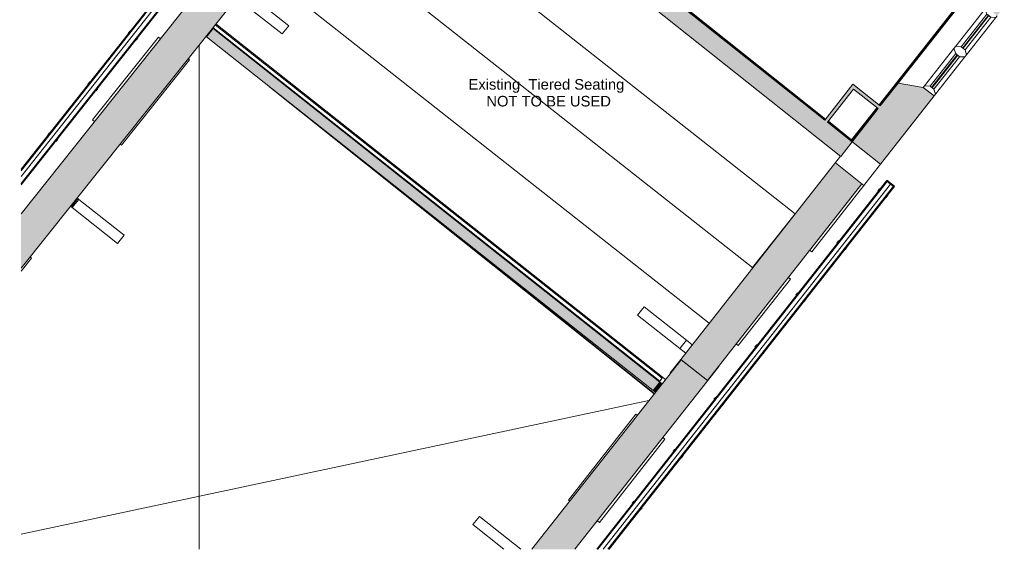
# Model space of a CAD drawing. Header units: millimetres. Extents: x -15132 to 85538, y -10653 to 24175.
# Tile 1 of 12: x -15132 to -1149, y -10523 to -3010. Entities that reach past the tile are written whole.
import ezdxf

# ---------------------------------------------------------------- set-up
doc = ezdxf.new("R2010")
doc.units = ezdxf.units.MM
for name, color, linetype, lineweight in [('A-DETL', 90, 'Continuous', 9), ('A-FLOR', 192, 'Continuous', 9), ('A-FLOR-HRAL', 11, 'Continuous', 9), ('A-GENM', 13, 'Continuous', 9), ('A-GLAZ', 151, 'Continuous', 9), ('A-GLAZ-SILL', 1, 'Continuous', 9), ('A-WALL', 113, 'Continuous', 9), ('A-WALL-PATT', 111, 'Continuous', 18), ('G-ANNO-TEXT', 231, 'Continuous', 9), ('I-WALL', 2, 'Continuous', 9)]:
    doc.layers.add(name, color=color, linetype=linetype, lineweight=lineweight)
doc.styles.add('Arial', font='arial.ttf', dxfattribs={"height": 150})

# ---------------------------------------------------------------- blocks, each defined once
blk = doc.blocks.new('Picture - Sgl - RAC - _2_ - Picture - Sgl - RAC - _2_  1500 X 3000-3372616-01_First_Intermediate Door options')
at = {"layer": 'A-GLAZ'}
for p, q in [((-775, 258), (-775, 233)), ((775, 258), (-775, 258)), ((775, 233), (775, 258)), ((-750, -287), (-750, -250)), ((750, -250), (750, -287)), ((750, -287), (-750, -287))]:
    blk.add_line(p, q, dxfattribs=at)
at = {"layer": 'A-GLAZ-SILL'}
for p, q in [((-750, -287), (-750, -250)), ((750, -250), (750, -287)), ((750, -287), (-750, -287))]:
    blk.add_line(p, q, dxfattribs=at)
blk = doc.blocks.new('Picture - Sgl - RAC - _2_ - Picture - Sgl - RAC - _2_  1500 X 3000-3372615-01_First_Intermediate Door options')
at = {"layer": 'A-GLAZ'}
for p, q in [((539, -258), (775, -258)), ((775, -258), (775, -233))]:
    blk.add_line(p, q, dxfattribs=at)
blk = doc.blocks.new('Picture - Sgl - RAC - _2_ - Picture - Sgl - RAC - _2_  1500 X 3000-3372618-01_First_Intermediate Door options')
at = {"layer": 'A-GLAZ'}
for p, q in [((-750, 286), (-750, 248)), ((750, 286), (-750, 286)), ((750, 248), (750, 286)), ((-775, -232), (-775, -257)), ((-775, -257), (775, -257)), ((775, -257), (775, -232))]:
    blk.add_line(p, q, dxfattribs=at)
at = {"layer": 'A-GLAZ-SILL'}
for p, q in [((-750, 286), (-750, 248)), ((750, 286), (-750, 286)), ((750, 248), (750, 286))]:
    blk.add_line(p, q, dxfattribs=at)
blk = doc.blocks.new('Concept - 2Dbl - RAC - Horz Bars - Concept - 2Dbl - RAC - Horz Bars small-4715714-01_First_Intermediate Door options')
at = {"layer": 'A-GLAZ'}
for p, q in [((-885, 286), (-885, 248)), ((315, 286), (-885, 286)), ((315, 248), (315, 286))]:
    blk.add_line(p, q, dxfattribs=at)
at = {"layer": 'A-GLAZ-SILL'}
for p, q in [((-885, 286), (-885, 250)), ((315, 286), (-885, 286)), ((315, 286), (315, 250))]:
    blk.add_line(p, q, dxfattribs=at)
blk = doc.blocks.new('Concept - 2Dbl - RAC - Horz Bars - Concept - 2Dbl - RAC - Horz Bars tall-4715770-01_First_Intermediate Door options')
at = {"layer": 'A-GLAZ'}
for p, q in [((-885, 286), (-885, 283)), ((315, 286), (-885, 286)), ((315, 248), (315, 286)), ((340, -234), (340, -232)), ((340, -232), (340, -234))]:
    blk.add_line(p, q, dxfattribs=at)
at = {"layer": 'A-GLAZ-SILL'}
for p, q in [((-885, 286), (-885, 283)), ((315, 286), (-885, 286)), ((315, 286), (315, 250))]:
    blk.add_line(p, q, dxfattribs=at)
blk = doc.blocks.new('DKA_Window_Double_Chamfered Reveal Short - DKA_Window_Double_Chamfered Reveal Short-4789559-01_First_Intermediate Door options')
at = {"layer": 'A-GLAZ', "lineweight": 18}
for p, q in [((-695, 257), (-725, 257)), ((-652, 197), (-695, 257)), ((-652, 127), (-652, 197)), ((-63, 164), (-652, 164)), ((-652, 164), (-652, 154)), ((-652, 154), (-63, 154)), ((-20, 257), (-63, 197)), ((-63, 197), (-63, 127)), ((-63, 154), (-63, 164)), ((20, 257), (-20, 257)), ((63, 197), (20, 257)), ((63, 127), (63, 197)), ((652, 164), (63, 164)), ((63, 164), (63, 154)), ((63, 154), (652, 154)), ((695, 257), (652, 197)), ((652, 197), (652, 127)), ((652, 154), (652, 164)), ((725, 257), (695, 257)), ((-725, 61), (-695, 61)), ((-695, 61), (-652, 127)), ((-63, 127), (-20, 61)), ((-20, 61), (20, 61)), ((20, 61), (63, 127)), ((652, 127), (695, 61)), ((695, 61), (725, 61))]:
    blk.add_line(p, q, dxfattribs=at)
at = {"layer": 'A-GLAZ'}
for p, q in [((-20, 257), (-695, 257)), ((-63, 197), (-652, 197)), ((695, 257), (20, 257)), ((652, 197), (63, 197)), ((-20, 61), (-695, 61)), ((-652, 127), (-63, 127)), ((695, 61), (20, 61)), ((63, 127), (652, 127))]:
    blk.add_line(p, q, dxfattribs=at)
blk = doc.blocks.new('Generic Models 15 - Generic Models 12-3322787-01_First_Intermediate Door options')
at = {"layer": 'A-GENM'}
for p, q in [((-12058, -2694), (-11965, -2577)), ((-11965, -2577), (-11953, -2587)), ((-12046, -2704), (-12058, -2694)), ((-5674, -7742), (-5756, -7677)), ((-5663, -7559), (-5581, -7624))]:
    blk.add_line(p, q, dxfattribs=at)
at = {"layer": 'A-GENM', "lineweight": 18}
for p, q in [((-11953, -2587), (-12046, -2704)), ((-11310, -3095), (-11953, -2587)), ((-12046, -2704), (-11403, -3212)), ((-11403, -3212), (-11310, -3095)), ((-6263, -7085), (-6356, -7202)), ((-5663, -7559), (-6263, -7085)), ((-6356, -7202), (-5756, -7677)), ((-5756, -7677), (-5663, -7559))]:
    blk.add_line(p, q, dxfattribs=at)
blk = doc.blocks.new('Generic Models 18 - Generic Models 18-3338347-01_First_Intermediate Door options')
at = {"layer": 'A-GENM'}
for p, q in [((-11580, -3965), (-6122, -8319)), ((-10717, -4647), (-6119, -8315)), ((-6122, -8319), (-6119, -8315)), ((-6103, -8295), (-6119, -8315))]:
    blk.add_line(p, q, dxfattribs=at)
blk = doc.blocks.new('Railing - Railing-3338733-01_First_Intermediate Door options')
at = {"layer": 'A-FLOR-HRAL'}
for p, q in [((-12387, -3120), (-6041, -8136)), ((-6010, -8097), (-12355, -3081)), ((-6010, -8097), (-6041, -8136))]:
    blk.add_line(p, q, dxfattribs=at)
blk = doc.blocks.new('Generic Models 10 - Generic Models 12-3701290-01_First_Intermediate Door options')
at = {"layer": 'A-GENM'}
for p, q in [((-12058, -2694), (-11965, -2577)), ((-11965, -2577), (-11953, -2587)), ((-12046, -2704), (-12058, -2694))]:
    blk.add_line(p, q, dxfattribs=at)
at = {"layer": 'A-GENM', "lineweight": 18}
for p, q in [((-11953, -2587), (-12046, -2704)), ((-11310, -3095), (-11953, -2587)), ((-12046, -2704), (-11403, -3212)), ((-11403, -3212), (-11310, -3095)), ((-6263, -7085), (-6356, -7202)), ((-5673, -7551), (-6263, -7085)), ((-6356, -7202), (-5915, -7551))]:
    blk.add_line(p, q, dxfattribs=at)
blk = doc.blocks.new('Basic Wall _ Int - Existing Skirting - ___-4475875-01_First_Intermediate Door options')
at = {"layer": 'I-WALL'}
for p, q in [((-6047, -2567), (-6045, -2564)), ((-3698, -4433), (-6047, -2567)), ((-3696, -4430), (-6045, -2564)), ((-3693, -4426), (-6035, -2566)), ((-3693, -4426), (-6034, -2566)), ((-3689, -4421), (-6026, -2564)), ((-3687, -4419), (-6022, -2564)), ((-3311, -4741), (-3659, -4464)), ((-3309, -4738), (-3657, -4461)), ((-3315, -4726), (-3654, -4457)), ((-3315, -4727), (-3654, -4458)), ((-3315, -4717), (-3650, -4452)), ((-3317, -4713), (-3648, -4450)), ((-3306, -4734), (-3309, -4732)), ((-3306, -4733), (-3308, -4731)), ((-3302, -4728), (-3304, -4726)), ((-3300, -4727), (-3303, -4725))]:
    blk.add_line(p, q, dxfattribs=at)
blk = doc.blocks.new('Basic Wall _ Int - Existing Skirting - ___-4476110-01_First_Intermediate Door options')
at = {"layer": 'I-WALL'}
for p, q in [((-1398, -2276), (-2928, -4220)), ((-1395, -2276), (-2926, -4221)), ((-1388, -2279), (-2921, -4226)), ((-1389, -2279), (-2921, -4225)), ((-1384, -2280), (-2917, -4228)), ((-1380, -2282), (-2914, -4231)), ((-1398, -2276), (-1395, -2276)), ((-1389, -2279), (-1388, -2279)), ((-1388, -2279), (-1384, -2280)), ((-2948, -4268), (-3318, -4737)), ((-2959, -4259), (-3317, -4713)), ((-2957, -4261), (-3317, -4718)), ((-2952, -4264), (-3315, -4726)), ((-2952, -4265), (-3315, -4727)), ((-2945, -4270), (-3314, -4739)), ((-3328, -4728), (-3329, -4728)), ((-3326, -4729), (-3327, -4730)), ((-3321, -4733), (-3322, -4734)), ((-3321, -4733), (-3321, -4734))]:
    blk.add_line(p, q, dxfattribs=at)
at = {"layer": 'I-WALL', "flags": 128}
blk.add_lwpolyline([(-1395, -2276), (-1395, -2276), (-1395, -2277), (-1394, -2277), (-1393, -2277), (-1391, -2278), (-1389, -2279)], dxfattribs=at)
blk = doc.blocks.new('Gutter-AWMS_Rainwater-ApexHeritage_VictorianOgee-RoundPipe - OG50 - P30-4797132-01_First_Intermediate Door options')
at = {"layer": 'A-GENM'}
for p, q in [((-2821, -5297), (-6937, -10523)), ((-6930, -10523), (-2817, -5300)), ((-6922, -10523), (-2813, -5304)), ((-2821, -5297), (-2816, -5289)), ((-2821, -5297), (-2817, -5300)), ((-2717, -5379), (-2817, -5300)), ((-2816, -5289), (-2711, -5372)), ((-6844, -10523), (-2764, -5342)), ((-6779, -10523), (-2724, -5373)), ((-2717, -5379), (-6767, -10523)), ((-6763, -10523), (-2714, -5381)), ((-2945, -5438), (-2922, -5408)), ((-2938, -5444), (-2945, -5438)), ((-2914, -5414), (-2938, -5444)), ((-2922, -5408), (-2914, -5414)), ((-2717, -5379), (-2711, -5372)), ((-2714, -5381), (-2717, -5379)), ((-2717, -5379), (-2714, -5381)), ((-2708, -5374), (-2714, -5381)), ((-2711, -5372), (-2708, -5374)), ((-2807, -5499), (-2830, -5529)), ((-2828, -5531), (-2830, -5529)), ((-2828, -5531), (-2804, -5501)), ((-2807, -5499), (-2804, -5501)), ((-3527, -6177), (-3503, -6147)), ((-3503, -6147), (-3496, -6153)), ((-3519, -6183), (-3527, -6177)), ((-3496, -6153), (-3519, -6183)), ((-3388, -6238), (-3412, -6268)), ((-3409, -6270), (-3412, -6268)), ((-3409, -6270), (-3386, -6240)), ((-3388, -6238), (-3386, -6240)), ((-4109, -6916), (-4085, -6886)), ((-4101, -6922), (-4109, -6916)), ((-4077, -6892), (-4101, -6922)), ((-4085, -6886), (-4077, -6892)), ((-3970, -6977), (-3993, -7006)), ((-3991, -7008), (-3967, -6979)), ((-3970, -6977), (-3967, -6979)), ((-3991, -7008), (-3993, -7006)), ((-4690, -7654), (-4667, -7624)), ((-4682, -7660), (-4690, -7654)), ((-4659, -7631), (-4682, -7660)), ((-4667, -7624), (-4659, -7631)), ((-4551, -7715), (-4575, -7745)), ((-4572, -7747), (-4575, -7745)), ((-4572, -7747), (-4549, -7717)), ((-4551, -7715), (-4549, -7717)), ((-5272, -8393), (-5248, -8363)), ((-5240, -8369), (-5264, -8399)), ((-5248, -8363), (-5240, -8369)), ((-5264, -8399), (-5272, -8393)), ((-5133, -8454), (-5156, -8484)), ((-5154, -8486), (-5156, -8484)), ((-5154, -8486), (-5130, -8456)), ((-5133, -8454), (-5130, -8456)), ((-5853, -9132), (-5830, -9102)), ((-5846, -9138), (-5853, -9132)), ((-5822, -9108), (-5846, -9138)), ((-5830, -9102), (-5822, -9108)), ((-5714, -9193), (-5738, -9222)), ((-5735, -9224), (-5738, -9222)), ((-5735, -9224), (-5712, -9195)), ((-5714, -9193), (-5712, -9195)), ((-6435, -9870), (-6411, -9841)), ((-6427, -9876), (-6435, -9870)), ((-6404, -9847), (-6427, -9876)), ((-6411, -9841), (-6404, -9847)), ((-6296, -9931), (-6320, -9961)), ((-6317, -9963), (-6320, -9961)), ((-6317, -9963), (-6293, -9933)), ((-6296, -9931), (-6293, -9933))]:
    blk.add_line(p, q, dxfattribs=at)
blk = doc.blocks.new('Gutter-AWMS_Rainwater-ApexHeritage_VictorianOgee-RoundPipe - OG50 - P30-4796296-01_First_Intermediate Door options')
at = {"layer": 'A-GENM'}
for p, q in [((-10631, 533), (-15112, -5131)), ((-15112, -5137), (-10628, 531)), ((-10621, 525), (-15112, -5152)), ((-10581, 494), (-15112, -5234)), ((-10631, 533), (-10625, 541)), ((-10628, 531), (-10631, 533)), ((-10631, 533), (-10628, 531)), ((-10622, 539), (-10628, 531)), ((-10573, 487), (-10628, 531)), ((-10625, 541), (-10622, 539)), ((-10622, 539), (-10560, 489)), ((-10573, 404), (-15112, -5334)), ((-15112, -5352), (-10561, 402)), ((-10567, 402), (-15112, -5343)), ((-10727, 418), (-10750, 388)), ((-10748, 386), (-10750, 388)), ((-10748, 386), (-10724, 416)), ((-10727, 418), (-10724, 416)), ((-10640, 301), (-10617, 331)), ((-10633, 295), (-10640, 301)), ((-10609, 325), (-10633, 295)), ((-10617, 331), (-10609, 325)), ((-11295, -301), (-11319, -331)), ((-11316, -333), (-11319, -331)), ((-11316, -333), (-11293, -303)), ((-11295, -301), (-11293, -303)), ((-11209, -418), (-11185, -388)), ((-11201, -424), (-11209, -418)), ((-11178, -394), (-11201, -424)), ((-11185, -388), (-11178, -394)), ((-11864, -1019), (-11887, -1049)), ((-11885, -1051), (-11887, -1049)), ((-11885, -1051), (-11861, -1022)), ((-11864, -1019), (-11861, -1022)), ((-11777, -1136), (-11754, -1106)), ((-11746, -1113), (-11770, -1142)), ((-11754, -1106), (-11746, -1113)), ((-11770, -1142), (-11777, -1136)), ((-12432, -1738), (-12456, -1768)), ((-12453, -1770), (-12456, -1768)), ((-12453, -1770), (-12430, -1740)), ((-12432, -1738), (-12430, -1740)), ((-12346, -1855), (-12322, -1825)), ((-12338, -1861), (-12346, -1855)), ((-12315, -1831), (-12338, -1861)), ((-12322, -1825), (-12315, -1831)), ((-13001, -2457), (-13024, -2487)), ((-13022, -2489), (-13024, -2487)), ((-13022, -2489), (-12998, -2459)), ((-13001, -2457), (-12998, -2459)), ((-12915, -2574), (-12891, -2544)), ((-12907, -2580), (-12915, -2574)), ((-12883, -2550), (-12907, -2580)), ((-12891, -2544), (-12883, -2550)), ((-13569, -3175), (-13593, -3205)), ((-13590, -3207), (-13593, -3205)), ((-13590, -3207), (-13567, -3178)), ((-13569, -3175), (-13567, -3178)), ((-13483, -3292), (-13460, -3262)), ((-13475, -3298), (-13483, -3292)), ((-13452, -3269), (-13475, -3298)), ((-13460, -3262), (-13452, -3269)), ((-14138, -3894), (-14162, -3924)), ((-14159, -3926), (-14135, -3896)), ((-14138, -3894), (-14135, -3896)), ((-14159, -3926), (-14162, -3924)), ((-14052, -4011), (-14028, -3981)), ((-14044, -4017), (-14052, -4011)), ((-14020, -3987), (-14044, -4017)), ((-14028, -3981), (-14020, -3987)), ((-14707, -4613), (-14730, -4643)), ((-14707, -4613), (-14704, -4615)), ((-14728, -4645), (-14730, -4643)), ((-14728, -4645), (-14704, -4615)), ((-14620, -4730), (-14597, -4700)), ((-14613, -4736), (-14620, -4730)), ((-14589, -4706), (-14613, -4736)), ((-14597, -4700), (-14589, -4706))]:
    blk.add_line(p, q, dxfattribs=at)

msp = doc.modelspace()

# ---------------------------------------------------------------- hatches: boundary and pattern name
at = {"layer": 'A-WALL-PATT', "lineweight": 9}
h = msp.add_hatch(color=8, dxfattribs=at)
h.paths.add_polyline_path([(-3470.5, -4950.1), (-3307.6, -4745), (-6297.3, -2370.1), (-6460.2, -2575.3), (-3564.1, -4875.8)])
h.paths.add_polyline_path([(-7251.1, -1947.1), (-7088.1, -1741.9), (-9703.4, 335.5), (-9866.4, 130.4), (-7489.1, -1758)])
h = msp.add_hatch(color=8, dxfattribs=at)
h.paths.add_polyline_path([(-2908.7, -5061.8), (-2145.6, -4092.6), (-2299.8, -3971.2), (-2657.8, -3910.7), (-3311.9, -4741.5), (-2986.7, -4999.8)])
h.paths.add_polyline_path([(-1248.6, -2953.3), (-913.2, -2527.3), (-1375.4, -2527.3), (-1375.4, -2281.9), (-1545.6, -2498), (-1402.8, -2831.8), (-1254.5, -2948.7)])
for points in [[(-6134.1, -8270.4), (-6041.3, -8152.5), (-12386.5, -3136.3), (-12479.5, -3253.9), (-7719.2, -7017.3)], [(-3659.9, -4465.1), (-3260.7, -3958), (-3300, -3927.1), (-3699.1, -4434)], [(-2942.5, -4272.2), (-2911.5, -4232.9), (-3260.7, -3958), (-3291.6, -3997.3)]]:
    msp.add_hatch(color=8, dxfattribs=at).paths.add_polyline_path(points)
at = {"layer": 'I-WALL'}
for points in [[(-15112.4, -6536.5), (-12178.1, -2858.5), (-12555.7, -2557.3), (-15112.4, -5762), (-15112.4, -6184.6)], [(-12479.5, -3253.9), (-12386.5, -3136.3), (-12394.6, -3129.9), (-12488.1, -3247.1)], [(-5366.5, -8127.2), (-3171.5, -5339.2), (-3548.7, -5042.2), (-5743.7, -7830.2), (-5662.9, -7893.8)], [(-7246.8, -10523.5), (-5362.6, -8130.3), (-5739.8, -7833.4), (-7857.7, -10523.5)], [(-5213, -7940.2), (-5205.4, -7930.6), (-5209.4, -7927.5), (-5216.9, -7937)], [(-6103.1, -8294.9), (-6010.3, -8177), (-6041.3, -8152.5), (-6134.1, -8270.4)]]:
    msp.add_hatch(color=8, dxfattribs=at).paths.add_polyline_path(points)

# ---------------------------------------------------------------- linework, layer by layer
at = {"layer": 'A-DETL'}
for p, q in [((-12581.7, -3364.4), (-12581.7, -10523.5)), ((-6195.9, -8412.7), (-15112.4, -10308))]:
    msp.add_line(p, q, dxfattribs=at)
at = {"layer": 'A-FLOR'}
for p, q in [((-10520.2, -725.8), (-4118.4, -5765.9)), ((-11103.3, -1505.4), (-4720.5, -6530.6)), ((-11725.3, -2288.4), (-5339.1, -7316.3)), ((-12344.7, -3067.3), (-5960.8, -8114.1)), ((-4725.9, -6526.3), (-4118.9, -5765.5))]:
    msp.add_line(p, q, dxfattribs=at)
at = {"layer": 'A-WALL', "color": 7, "lineweight": 18}
for p, q in [((-3699.1, -4434), (-6297.3, -2370.1)), ((-6460.2, -2575.3), (-3470.5, -4950.1)), ((-12386.5, -3136.3), (-12479.5, -3253.9)), ((-6041.3, -8152.5), (-12386.5, -3136.3)), ((-12479.5, -3253.9), (-6134.1, -8270.4)), ((-2657.8, -3910.7), (-2911.5, -4232.9)), ((-2299.8, -3971.2), (-2657.8, -3910.7)), ((-3300, -3927.1), (-3699.1, -4434)), ((-3659.9, -4465.1), (-3291.6, -3997.3)), ((-2911.5, -4232.9), (-3300, -3927.1)), ((-3291.6, -3997.3), (-2942.5, -4272.2)), ((-2145.6, -4092.6), (-2299.8, -3971.2)), ((-2908.7, -5061.8), (-2145.6, -4092.6)), ((-2942.5, -4272.2), (-3311.9, -4741.5)), ((-3659.9, -4465.1), (-2908.7, -5061.8)), ((-3470.5, -4950.1), (-3307.6, -4745)), ((-6134.1, -8270.4), (-6041.3, -8152.5))]:
    msp.add_line(p, q, dxfattribs=at)
at = {"layer": 'I-WALL'}
for p, q in [((-1378.5, -2282.1), (-2913.3, -4231.6)), ((-2657.8, -3910.7), (-1545.6, -2498)), ((-15112.4, -5762), (-12555.7, -2557.3)), ((-12178.1, -2858.5), (-15112.4, -6536.5)), ((-12394.6, -3129.9), (-12386.5, -3136.3)), ((-12479.5, -3253.9), (-12488.1, -3247.1)), ((-2944.2, -4270.8), (-3301.9, -4725.2)), ((-3313.1, -4739.3), (-3313.7, -4740.1)), ((-5743.7, -7830.2), (-3474, -4947.4)), ((-3548.7, -5042.2), (-3144, -5360.8)), ((-2908.7, -5061.8), (-3144, -5360.8)), ((-3171.5, -5339.2), (-5366.5, -8127.2)), ((-5366.5, -8127.2), (-5743.7, -7830.2)), ((-7857.7, -10523.5), (-5739.8, -7833.4)), ((-5205.4, -7930.6), (-7246.8, -10523.5)), ((-5743.5, -7830.4), (-5894.4, -8019.5)), ((-5739.8, -7833.4), (-5362.6, -8130.3)), ((-5216.9, -7937), (-5213, -7940.2)), ((-5205.4, -7930.6), (-5209.4, -7927.5)), ((-5889.4, -8023.5), (-5894.4, -8019.5)), ((-6041.3, -8152.5), (-6010.3, -8177)), ((-6103.1, -8294.9), (-6134.1, -8270.4))]:
    msp.add_line(p, q, dxfattribs=at)

# ---------------------------------------------------------------- block references
at = {"layer": 'A-FLOR-HRAL'}
msp.add_blockref('Railing - Railing-3338733-01_First_Intermediate Door options', (0, 0), dxfattribs=at)
at = {"layer": 'A-GENM'}
for name, p in [('Gutter-AWMS_Rainwater-ApexHeritage_VictorianOgee-RoundPipe - OG50 - P30-4796296-01_First_Intermediate Door options', (0, 0)), ('Generic Models 15 - Generic Models 12-3322787-01_First_Intermediate Door options', (0, 0)), ('Generic Models 18 - Generic Models 18-3338347-01_First_Intermediate Door options', (0, 0)), ('Gutter-AWMS_Rainwater-ApexHeritage_VictorianOgee-RoundPipe - OG50 - P30-4797132-01_First_Intermediate Door options', (0, 0)), ('Generic Models 10 - Generic Models 12-3701290-01_First_Intermediate Door options', (-2340, -2972.1))]:
    msp.add_blockref(name, p, dxfattribs=at)
at = {"layer": 'A-GLAZ'}
for name, p, rotation in [('DKA_Window_Double_Chamfered Reveal Short - DKA_Window_Double_Chamfered Reveal Short-4789559-01_First_Intermediate Door options', (-1899.4, -3363.7), 231.786528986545), ('Picture - Sgl - RAC - _2_ - Picture - Sgl - RAC - _2_  1500 X 3000-3372616-01_First_Intermediate Door options', (-13405, -4022.7), 231.4177942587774), ('Concept - 2Dbl - RAC - Horz Bars - Concept - 2Dbl - RAC - Horz Bars tall-4715770-01_First_Intermediate Door options', (-3914.2, -5880.8), 231.7865289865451), ('Picture - Sgl - RAC - _2_ - Picture - Sgl - RAC - _2_  1500 X 3000-3372615-01_First_Intermediate Door options', (-15650.1, -6836.9), 51.41779425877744), ('Concept - 2Dbl - RAC - Horz Bars - Concept - 2Dbl - RAC - Horz Bars small-4715714-01_First_Intermediate Door options', (-4959.6, -7208.7), 231.7865289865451), ('Picture - Sgl - RAC - _2_ - Picture - Sgl - RAC - _2_  1500 X 3000-3372618-01_First_Intermediate Door options', (-6658.9, -9375.1), 231.7865289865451)]:
    msp.add_blockref(name, p, dxfattribs=dict(at, rotation=rotation))
at = {"layer": 'I-WALL'}
for name in ['Basic Wall _ Int - Existing Skirting - ___-4476110-01_First_Intermediate Door options', 'Basic Wall _ Int - Existing Skirting - ___-4475875-01_First_Intermediate Door options']:
    msp.add_blockref(name, (0, 0), dxfattribs=at)

# ---------------------------------------------------------------- texts
at = {"layer": 'G-ANNO-TEXT', "color": 7, "lineweight": 18, "char_height": 150, "attachment_point": 1, "style": 'Arial'}
for s, insert, width in [('Existing  Tiered Seating ', (-8758.3, -3852.7), 2797.889), (' NOT TO BE USED', (-8563.2, -4090.9), 2252.742)]:
    msp.add_mtext(s, dxfattribs=dict(at, insert=insert, width=width))

doc.saveas('drawing.dxf')
